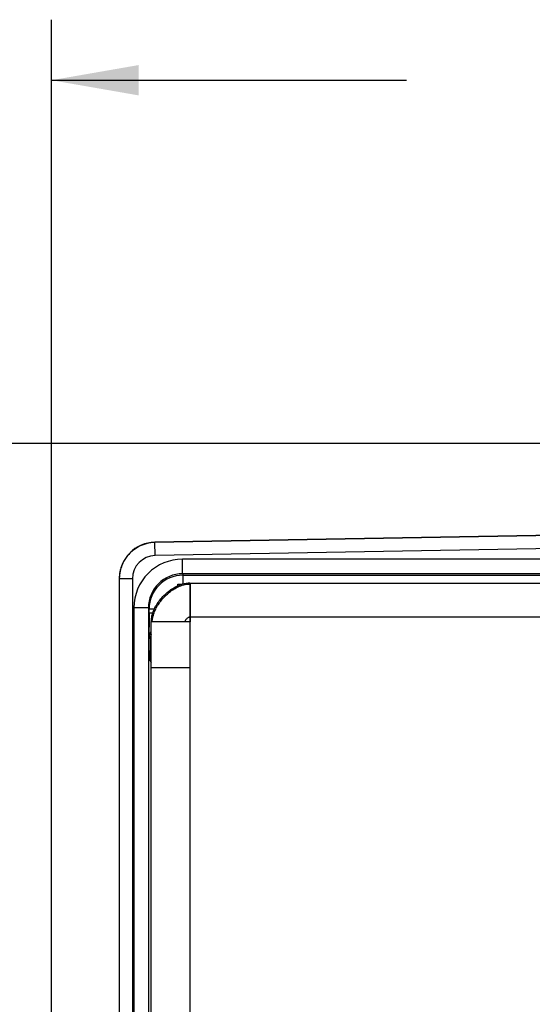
# Model space of a CAD drawing. Header units: inches. Extents: x 0 to 22, y 0 to 17.
# Tile 6 of 33: x 4.3 to 5.3, y 7.3 to 9.3. Entities that reach past the tile are written whole.
import ezdxf

# ---------------------------------------------------------------- set-up
doc = ezdxf.new("R2010")
doc.units = ezdxf.units.IN
doc.header["$LTSCALE"] = 1.21
doc.header["$MEASUREMENT"] = 0
doc.layers.get('0').update_dxf_attribs({"linetype": 'CONTINUOUS'})
for name, color, linetype in [('02___PRT_ALL_AXES', 7, 'CONTINUOUS'), ('03___PRT_ALL_CURVES', 7, 'CONTINUOUS'), ('DIMENSIONS', 7, 'CONTINUOUS')]:
    doc.layers.add(name, color=color, linetype=linetype)
doc.styles.get("Standard").update_dxf_attribs({"font": 'txt', "width": 0.8})
doc.dimstyles.new('DIMSTYLE_1', dxfattribs={"dimtxt": 0.125, "dimasz": 0.18, "dimexe": 0.125, "dimexo": 0.0625, "dimgap": 0.0625, "dimtad": 0, "dimtih": 1, "dimtoh": 1, "dimdec": 3, "dimzin": 4, "dimdsep": 46, "dimtxsty": 'STANDARD', "dimblk": '_FILLED', "dimblk1": '_FILLED', "dimblk2": '_FILLED', "dimcen": 0.09, "dimadec": 0, "dimazin": 0, "dimtp": 0.001, "dimtm": 0.001, "dimtfac": 1, "dimtdec": 3, "dimtofl": 0, "dimtmove": 0, "dimatfit": 3, "dimldrblk": '_FILLED', "dimfxl": 1, "dimtolj": 1, "dimtzin": 4, "dimarcsym": 0})

# ---------------------------------------------------------------- blocks, each defined once
blk = doc.blocks.new('_FILLED')
at = {"color": 0, "linetype": 'BYBLOCK'}
blk.add_solid([(0, 0), (-1, 0.174), (-1, -0.174)], dxfattribs=at)
blk = doc.blocks.new('*D9')
at = {"layer": 'DIMENSIONS', "color": 2, "linetype": 'CONTINUOUS'}
for p, q in [((6.4334, 8.4148), (2.702, 8.4148)), ((2.827, 8.4148), (2.827, 6.8053)), ((2.827, 4.9458), (2.827, 6.5553)), ((6.4334, 4.9458), (2.702, 4.9458))]:
    blk.add_line(p, q, dxfattribs=at)
at = {"layer": 'DIMENSIONS', "color": 2, "linetype": 'CONTINUOUS', "xscale": 0.18, "yscale": 0.18, "zscale": 0.18}
for p, rotation in [((2.827, 8.4148), 90.0000921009), ((2.827, 4.9458), 270)]:
    blk.add_blockref('_FILLED', p, dxfattribs=dict(at, rotation=rotation))
at = {"layer": 'DIMENSIONS', "color": 2, "linetype": 'CONTINUOUS', "insert": (2.827, 6.7428), "char_height": 0.125, "width": 1.525, "attachment_point": 2, "line_spacing_factor": 0.9}
blk.add_mtext('(3.469{\\Ftxt.shx;\\W1.000000;\\H0.125000; }[88.11])', dxfattribs=at)
blk = doc.blocks.new('*D11')
at = {"layer": 'DIMENSIONS', "color": 2, "linetype": 'CONTINUOUS'}
for p, q in [((6.6592, 8.4148), (3.452, 8.4148)), ((3.577, 8.4148), (3.577, 7.3405)), ((3.577, 6.0163), (3.577, 7.0905)), ((4.2645, 6.0163), (3.452, 6.0163))]:
    blk.add_line(p, q, dxfattribs=at)
at = {"layer": 'DIMENSIONS', "color": 2, "linetype": 'CONTINUOUS', "xscale": 0.18, "yscale": 0.18, "zscale": 0.18}
for p, rotation in [((3.577, 8.4148), 90), ((3.577, 6.0163), 270)]:
    blk.add_blockref('_FILLED', p, dxfattribs=dict(at, rotation=rotation))
at = {"layer": 'DIMENSIONS', "color": 2, "linetype": 'CONTINUOUS', "insert": (3.577, 7.278), "char_height": 0.125, "width": 1.325, "attachment_point": 2, "line_spacing_factor": 0.9}
blk.add_mtext('2.398{\\Ftxt.shx;\\W1.000000;\\H0.125000; }[60.92]', dxfattribs=at)
blk = doc.blocks.new('*D13')
at = {"layer": 'DIMENSIONS', "color": 2, "linetype": 'CONTINUOUS'}
for p, q in [((4.327, 6.0788), (4.327, 9.2898)), ((7.243, 6.7428), (7.243, 9.2898)), ((4.327, 9.1648), (5.06, 9.1648)), ((7.243, 9.1648), (6.51, 9.1648))]:
    blk.add_line(p, q, dxfattribs=at)
at = {"layer": 'DIMENSIONS', "color": 2, "linetype": 'CONTINUOUS', "xscale": 0.18, "yscale": 0.18, "zscale": 0.18, "rotation": 180}
blk.add_blockref('_FILLED', (4.327, 9.1648), dxfattribs=at)
at = {"layer": 'DIMENSIONS', "color": 2, "linetype": 'CONTINUOUS', "xscale": 0.18, "yscale": 0.18, "zscale": 0.18}
blk.add_blockref('_FILLED', (7.243, 9.1648), dxfattribs=at)
at = {"layer": 'DIMENSIONS', "color": 2, "linetype": 'CONTINUOUS', "insert": (5.785, 9.2273), "char_height": 0.125, "width": 1.325, "attachment_point": 2, "line_spacing_factor": 0.9}
blk.add_mtext('2.916{\\Ftxt.shx;\\W1.000000;\\H0.125000; }[74.07]', dxfattribs=at)

msp = doc.modelspace()

# ---------------------------------------------------------------- linework, layer by layer
at = {"color": 7, "linetype": 'CONTINUOUS'}
for p, q in [((6.0902, 8.2381), (4.5406, 8.2111)), ((6.0901, 8.2376), (4.5406, 8.2105)), ((4.5411, 8.1835), (4.5406, 8.2105)), ((6.1408, 8.2114), (4.5411, 8.1835)), ((4.5972, 8.1459), (4.5972, 8.1759)), ((6.1454, 8.1759), (4.5972, 8.1759)), ((4.467, 8.1355), (4.467, 5.225)), ((4.494, 8.1355), (4.467, 8.1355)), ((4.494, 8.1355), (4.494, 5.225)), ((4.5972, 8.1459), (4.5986, 8.143)), ((6.1454, 8.1459), (4.5972, 8.1459)), ((4.5986, 8.1247), (4.5986, 8.143)), ((4.5986, 8.143), (6.4814, 8.143)), ((4.588, 8.1219), (4.588, 8.1243)), ((4.4972, 8.0759), (4.4972, 5.2847)), ((4.5272, 8.0759), (4.4972, 8.0759)), ((4.5272, 8.0759), (4.5272, 5.2847)), ((4.5272, 8.0759), (4.5286, 8.073)), ((4.5286, 8.0643), (4.5286, 8.073)), ((4.5396, 8.073), (4.5286, 8.073)), ((4.5362, 8.0643), (4.5286, 8.0643)), ((4.5291, 8.0144), (4.5307, 8.0112)), ((4.5307, 8.0112), (4.5307, 8.0064)), ((4.5307, 8.0112), (4.533, 8.0112)), ((4.5307, 8.0064), (4.533, 8.0064)), ((4.531, 7.9664), (4.5307, 7.9878)), ((4.531, 7.9664), (4.533, 7.9625))]:
    msp.add_line(p, q, dxfattribs=at)
at = {"color": 3, "linetype": 'CONTINUOUS'}
for p, q in [((4.6127, 8.1268), (4.609, 8.1266)), ((4.6127, 8.1268), (6.508, 8.1268)), ((4.613, 5.2338), (4.613, 8.1268)), ((4.613, 8.0568), (6.587, 8.0568)), ((4.533, 5.3138), (4.533, 8.0468)), ((4.613, 8.0468), (4.533, 8.0468)), ((4.613, 7.9518), (4.533, 7.9518))]:
    msp.add_line(p, q, dxfattribs=at)
msp.add_lwpolyline([(4.609, 8.1266), (4.5971, 8.1244), (4.5897, 8.1219)], dxfattribs=at)
at = {"color": 7, "linetype": 'CONTINUOUS'}
for centre, radius, start, end in [((4.542, 8.1361), 0.075, 91, 180), ((4.5421, 8.1354), 0.0752, 130.2188, 140.1805), ((4.5418, 8.1357), 0.0748, 127.6549, 130.2082), ((4.5421, 8.1353), 0.0752, 116.3809, 127.6433), ((4.542, 8.1355), 0.075, 91, 116.3616), ((4.5422, 8.1354), 0.0752, 144.1919, 153.1653), ((4.5418, 8.1356), 0.0748, 140.1905, 144.1855), ((4.542, 8.1355), 0.048, 91.0016, 180.0006), ((4.5972, 8.0759), 0.1, 90.0027, 180.0043), ((4.5422, 8.1355), 0.0753, 166.4206, 177.0367), ((4.542, 8.1355), 0.075, 158.7482, 166.3944), ((4.5419, 8.1355), 0.0749, 153.1758, 158.7466), ((4.5418, 8.1355), 0.0748, 177.0387, 179.992), ((4.5972, 8.0759), 0.07, 89.9995, 180.0134), ((4.5986, 8.073), 0.07, 90.0042, 179.9978), ((9.096, 8.0626), 4.5674, 179.9778, 180.3394), ((8.5221, 8.0057), 3.9915, 179.9898, 180.2567)]:
    msp.add_arc(centre, radius, start, end, dxfattribs=at)
at = {"color": 3, "linetype": 'CONTINUOUS'}
for centre, radius, start, end in [((4.612, 8.082), 0.0426, 88.6821, 90.1485), ((4.5835, 8.0468), 0.0505, 178.3315, 179.9965), ((4.5824, 8.0453), 0.0474, 176.3876, 178.2286)]:
    msp.add_arc(centre, radius, start, end, dxfattribs=at)
for points, knots in [([(4.533, 8.0482), (4.5331, 8.052), (4.5342, 8.0596), (4.5379, 8.0708), (4.5434, 8.0816), (4.5505, 8.0918), (4.5589, 8.1012), (4.5684, 8.1096), (4.5786, 8.1166), (4.586, 8.1203), (4.5897, 8.1219)], [0, 0, 0, 0, 0.115278, 0.235208, 0.359748, 0.487828, 0.617787, 0.747701, 0.875653, 1, 1, 1, 1]), ([(4.5351, 8.0483), (4.5353, 8.0516), (4.5364, 8.0583), (4.5397, 8.0681), (4.5446, 8.0779), (4.5507, 8.0873), (4.5579, 8.0961), (4.5661, 8.1042), (4.5749, 8.1113), (4.5812, 8.1152), (4.5845, 8.117)], [0, 0, 0, 0, 0.112412, 0.230952, 0.355052, 0.483338, 0.613984, 0.744963, 0.874246, 1, 1, 1, 1]), ([(4.5845, 8.117), (4.5857, 8.1176), (4.5907, 8.1201), (4.5959, 8.1221), (4.5999, 8.1231)], [0, 0, 0, 0, 0.257068, 1, 1, 1, 1]), ([(4.5999, 8.1231), (4.6009, 8.1233), (4.6048, 8.1242), (4.6089, 8.1246), (4.6119, 8.1246)], [0, 0, 0, 0, 0.255265, 1, 1, 1, 1]), ([(4.6025, 8.0468), (4.6027, 8.0475), (4.6033, 8.0488), (4.604, 8.0501), (4.6044, 8.0508)], [0, 0, 0, 0, 0.475778, 1, 1, 1, 1]), ([(4.6044, 8.0508), (4.605, 8.0516), (4.6061, 8.0531), (4.6079, 8.0547), (4.6094, 8.0557), (4.6105, 8.0563), (4.6117, 8.0567), (4.6126, 8.0568), (4.613, 8.0568)], [0, 0, 0, 0, 0.266482, 0.528593, 0.653861, 0.773868, 0.888745, 1, 1, 1, 1])]:
    msp.add_open_spline(points, degree=3, knots=knots, dxfattribs=at)
at = {"color": 7, "linetype": 'CONTINUOUS'}
msp.add_open_spline([(4.5291, 8.0144), (4.529, 8.0145), (4.529, 8.015), (4.5289, 8.0161), (4.5289, 8.0179), (4.5289, 8.0204), (4.5288, 8.0234), (4.5288, 8.0285), (4.5287, 8.0326), (4.5287, 8.0355)], degree=3, knots=[0, 0, 0, 0, 0.021192, 0.074484, 0.159204, 0.27424, 0.417984, 0.588492, 1, 1, 1, 1], dxfattribs=at)
for points in [[(4.5291, 8.0144), (4.5291, 8.0189), (4.5304, 8.0236), (4.5328, 8.0274)], [(4.5327, 8.0211), (4.5314, 8.018), (4.5307, 8.0146), (4.5307, 8.0112)], [(4.531, 7.9664), (4.531, 7.9692), (4.5316, 7.9721), (4.5328, 7.9746)]]:
    msp.add_open_spline(points, degree=3, dxfattribs=at)
at = {"layer": '02___PRT_ALL_AXES', "color": 7, "linetype": 'CONTINUOUS'}
msp.add_line((4.588, 8.1243), (4.5966, 8.1243), dxfattribs=at)
at = {"layer": '03___PRT_ALL_CURVES', "color": 40, "linetype": 'CONTINUOUS'}
for p, q in [((4.613, 8.1268), (4.613, 8.0468)), ((4.613, 8.0468), (4.533, 8.0468))]:
    msp.add_line(p, q, dxfattribs=at)

# ---------------------------------------------------------------- dimensions: what is measured, and where the dimension line sits
at = {"layer": 'DIMENSIONS', "color": 2, "linetype": 'CONTINUOUS'}
for base, p1, p2, angle, picture, middle in [((4.327, 9.1648), (7.243, 6.6803), (4.327, 6.0163), 180, '*D13', (5.785, 9.1648)), ((3.5769585, 8.4147771), (4.3269585, 6.0162773), (6.7216709, 8.4147771), 90, '*D11', (3.5769585, 7.2155272))]:
    dim = msp.add_linear_dim(base=base, p1=p1, p2=p2, angle=angle, dimstyle='DIMSTYLE_1', dxfattribs=at)
    dim.commit()
    dim.dimension.update_dxf_attribs({"geometry": picture, "text_midpoint": middle, "dimtype": 160})
dim = msp.add_linear_dim(base=(2.827, 8.4148), p1=(6.4959, 4.9458), p2=(6.4959, 8.4148), angle=90, text='(<>)', dimstyle='DIMSTYLE_1', dxfattribs=at)
dim.commit()
dim.dimension.update_dxf_attribs({"geometry": '*D9', "text_midpoint": (2.827, 6.6803), "dimtype": 160})

doc.saveas('drawing.dxf')
